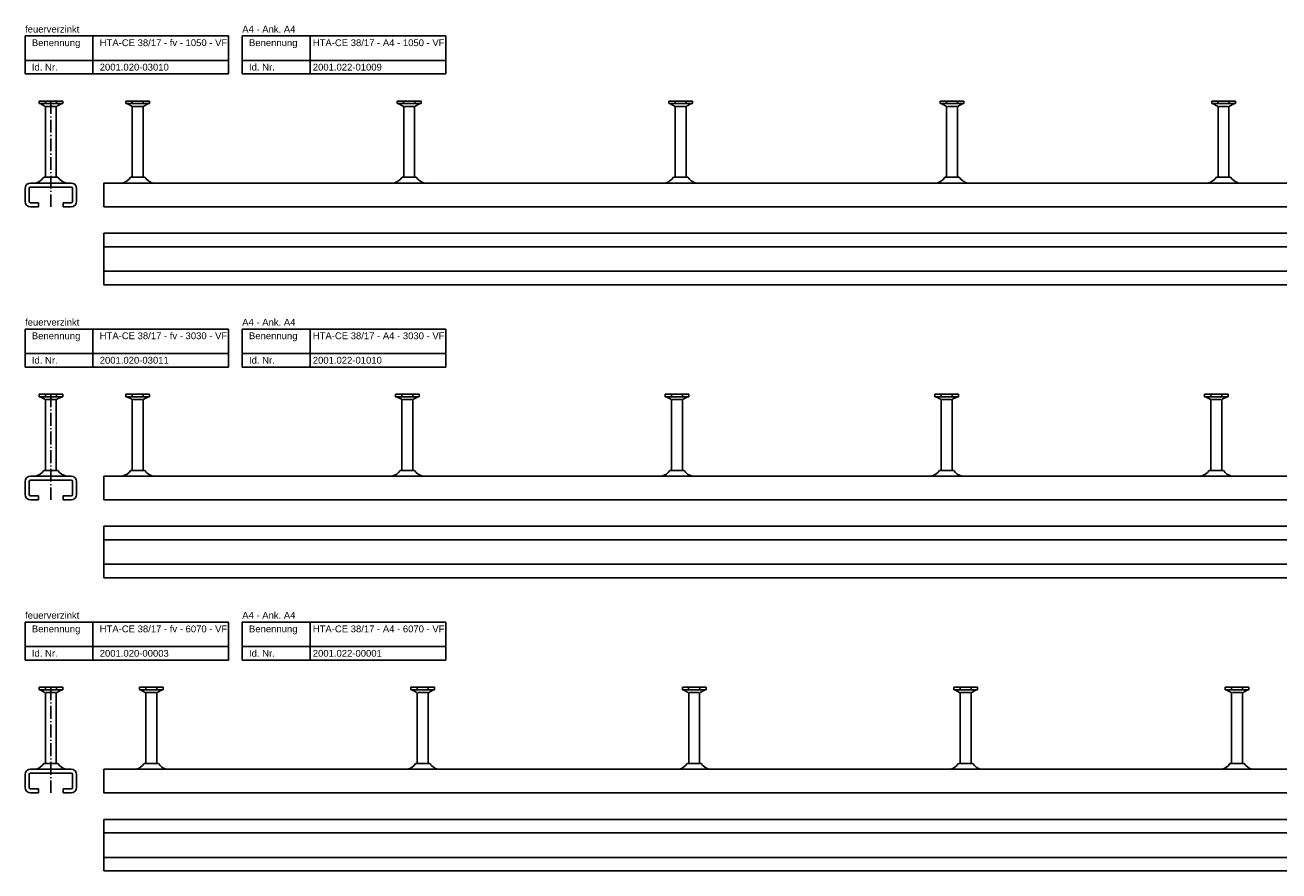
# Model space of a CAD drawing. Header units: millimetres. Extents: x 6937 to 13065, y -40 to 2527.
# Tile 1 of 7: x 6937 to 7861, y -40 to 583. Entities that reach past the tile are written whole.
import ezdxf

# ---------------------------------------------------------------- set-up
doc = ezdxf.new("R2010")
doc.units = ezdxf.units.MM
doc.header["$LTSCALE"] = 10
doc.linetypes.add('AM_DIN_G_W050x2', pattern=[6.875, 4.75, -0.875, 0.375, -0.875])
doc.layers.add('HALFEN', color=2, linetype='CONTINUOUS')
doc.styles.add('ARIAL50', font='arial.ttf', dxfattribs={"height": 5})

msp = doc.modelspace()

# ---------------------------------------------------------------- linework, layer by layer
at = {"layer": 'HALFEN'}
for p, q in [((6937.48, 575.25), (7087.48, 575.25)), ((6937.48, 547.25), (6937.48, 575.25)), ((6987.48, 547.25), (6987.48, 575.25)), ((7087.48, 547.25), (7087.48, 575.25)), ((7097.48, 575.25), (7247.48, 575.25)), ((7097.48, 547.25), (7097.48, 575.25)), ((7147.48, 547.25), (7147.48, 575.25)), ((7247.48, 547.25), (7247.48, 575.25)), ((6937.48, 557.25), (7087.48, 557.25)), ((7097.48, 557.25), (7247.48, 557.25)), ((6937.48, 547.25), (7087.48, 547.25)), ((7097.48, 547.25), (7247.48, 547.25)), ((6965.21, 527.25), (6947.76, 527.25)), ((6947.76, 527.25), (6947.76, 525.35)), ((6952.41, 527), (6952.41, 525.6)), ((6960.56, 527), (6960.56, 525.6)), ((6965.21, 527.25), (6965.21, 525.35)), ((7029.21, 527.25), (7011.76, 527.25)), ((7011.76, 527.25), (7011.76, 525.35)), ((7016.41, 527), (7016.41, 525.6)), ((7024.56, 527), (7024.56, 525.6)), ((7029.21, 527.25), (7029.21, 525.35)), ((7229.21, 527.25), (7211.76, 527.25)), ((7211.76, 527.25), (7211.76, 525.35)), ((7216.41, 527), (7216.41, 525.6)), ((7224.56, 527), (7224.56, 525.6)), ((7229.21, 527.25), (7229.21, 525.35)), ((7429.21, 527.25), (7411.76, 527.25)), ((7411.76, 527.25), (7411.76, 525.35)), ((7416.41, 527), (7416.41, 525.6)), ((7424.56, 527), (7424.56, 525.6)), ((7429.21, 527.25), (7429.21, 525.35)), ((7629.21, 527.25), (7611.76, 527.25)), ((7611.76, 527.25), (7611.76, 525.35)), ((7616.41, 527), (7616.41, 525.6)), ((7624.56, 527), (7624.56, 525.6)), ((7629.21, 527.25), (7629.21, 525.35)), ((7829.21, 527.25), (7811.76, 527.25)), ((7811.76, 527.25), (7811.76, 525.35)), ((7816.41, 527), (7816.41, 525.6)), ((7824.56, 527), (7824.56, 525.6)), ((7829.21, 527.25), (7829.21, 525.35)), ((6965.21, 525.35), (6947.76, 525.35)), ((6948.48, 525.35), (6952.06, 523.47)), ((6952.48, 471.05), (6952.48, 522.77)), ((6953, 523.25), (6959.96, 523.25)), ((6960.48, 471.05), (6960.48, 522.77)), ((6964.48, 525.35), (6960.91, 523.47)), ((7029.21, 525.35), (7011.76, 525.35)), ((7012.48, 525.35), (7016.06, 523.47)), ((7016.48, 471.05), (7016.48, 522.77)), ((7017, 523.25), (7023.96, 523.25)), ((7024.48, 471.05), (7024.48, 522.77)), ((7028.48, 525.35), (7024.91, 523.47)), ((7229.21, 525.35), (7211.76, 525.35)), ((7212.48, 525.35), (7216.06, 523.47)), ((7216.48, 471.05), (7216.48, 522.77)), ((7217, 523.25), (7223.96, 523.25)), ((7224.48, 471.05), (7224.48, 522.77)), ((7228.48, 525.35), (7224.91, 523.47)), ((7429.21, 525.35), (7411.76, 525.35)), ((7412.48, 525.35), (7416.06, 523.47)), ((7416.48, 471.05), (7416.48, 522.77)), ((7417, 523.25), (7423.96, 523.25)), ((7424.48, 471.05), (7424.48, 522.77)), ((7428.48, 525.35), (7424.91, 523.47)), ((7629.21, 525.35), (7611.76, 525.35)), ((7612.48, 525.35), (7616.06, 523.47)), ((7616.48, 471.05), (7616.48, 522.77)), ((7617, 523.25), (7623.96, 523.25)), ((7624.48, 471.05), (7624.48, 522.77)), ((7628.48, 525.35), (7624.91, 523.47)), ((7829.21, 525.35), (7811.76, 525.35)), ((7812.48, 525.35), (7816.06, 523.47)), ((7816.48, 471.05), (7816.48, 522.77)), ((7817, 523.25), (7823.96, 523.25)), ((7824.48, 471.05), (7824.48, 522.77)), ((7828.48, 525.35), (7824.91, 523.47)), ((6937.48, 453.35), (6937.48, 462.85)), ((6940.48, 462.85), (6940.48, 453.35)), ((6941.48, 466.85), (6971.48, 466.85)), ((6971.48, 463.85), (6941.48, 463.85)), ((6961.73, 471.05), (6951.23, 471.05)), ((6972.48, 462.85), (6972.48, 453.35)), ((6975.48, 462.85), (6975.48, 453.35)), ((6995.48, 466.85), (8045.48, 466.85)), ((6995.48, 466.85), (6995.48, 449.35)), ((7025.73, 471.05), (7015.23, 471.05)), ((7225.73, 471.05), (7215.23, 471.05)), ((7425.73, 471.05), (7415.23, 471.05)), ((7625.73, 471.05), (7615.23, 471.05)), ((7825.73, 471.05), (7815.23, 471.05)), ((6941.48, 452.35), (6947.48, 452.35)), ((6941.48, 449.35), (6947.48, 449.35)), ((6947.48, 452.35), (6947.48, 449.35)), ((6971.48, 452.35), (6965.48, 452.35)), ((6965.48, 452.35), (6965.48, 449.35)), ((6971.48, 449.35), (6965.48, 449.35)), ((6995.48, 449.35), (8045.48, 449.35)), ((6995.48, 429.85), (6995.48, 391.85)), ((6995.48, 429.85), (8045.48, 429.85)), ((6995.48, 419.85), (8045.48, 419.85)), ((6995.48, 401.85), (8045.48, 401.85)), ((6995.48, 391.85), (8045.48, 391.85)), ((6937.48, 359.25), (7087.48, 359.25)), ((6937.48, 331.25), (6937.48, 359.25)), ((6987.48, 331.25), (6987.48, 359.25)), ((7087.48, 331.25), (7087.48, 359.25)), ((7097.48, 359.25), (7247.48, 359.25)), ((7097.48, 331.25), (7097.48, 359.25)), ((7147.48, 331.25), (7147.48, 359.25)), ((7247.48, 331.25), (7247.48, 359.25)), ((6937.48, 341.25), (7087.48, 341.25)), ((7097.48, 341.25), (7247.48, 341.25)), ((6937.48, 331.25), (7087.48, 331.25)), ((7097.48, 331.25), (7247.48, 331.25)), ((6965.21, 311.25), (6947.76, 311.25)), ((6947.76, 311.25), (6947.76, 309.35)), ((6965.21, 309.35), (6947.76, 309.35)), ((6948.48, 309.35), (6952.06, 307.47)), ((6952.41, 311), (6952.41, 309.6)), ((6952.48, 255.05), (6952.48, 306.77)), ((6953, 307.25), (6959.96, 307.25)), ((6960.48, 255.05), (6960.48, 306.77)), ((6960.56, 311), (6960.56, 309.6)), ((6964.48, 309.35), (6960.91, 307.47)), ((6965.21, 311.25), (6965.21, 309.35)), ((7029.21, 311.25), (7011.76, 311.25)), ((7011.76, 311.25), (7011.76, 309.35)), ((7029.21, 309.35), (7011.76, 309.35)), ((7012.48, 309.35), (7016.06, 307.47)), ((7016.41, 311), (7016.41, 309.6)), ((7016.48, 255.05), (7016.48, 306.77)), ((7017, 307.25), (7023.96, 307.25)), ((7024.48, 255.05), (7024.48, 306.77)), ((7024.56, 311), (7024.56, 309.6)), ((7028.48, 309.35), (7024.91, 307.47)), ((7029.21, 311.25), (7029.21, 309.35)), ((7227.88, 311.25), (7210.42, 311.25)), ((7210.42, 311.25), (7210.42, 309.35)), ((7227.88, 309.35), (7210.42, 309.35)), ((7211.15, 309.35), (7214.72, 307.47)), ((7215.08, 311), (7215.08, 309.6)), ((7215.15, 255.05), (7215.15, 306.77)), ((7215.67, 307.25), (7222.63, 307.25)), ((7223.15, 255.05), (7223.15, 306.77)), ((7223.22, 311), (7223.22, 309.6)), ((7227.15, 309.35), (7223.58, 307.47)), ((7227.88, 311.25), (7227.88, 309.35)), ((7426.54, 311.25), (7409.09, 311.25)), ((7409.09, 311.25), (7409.09, 309.35)), ((7426.54, 309.35), (7409.09, 309.35)), ((7409.82, 309.35), (7413.39, 307.47)), ((7413.74, 311), (7413.74, 309.6)), ((7413.82, 255.05), (7413.82, 306.77)), ((7414.34, 307.25), (7421.3, 307.25)), ((7421.82, 255.05), (7421.82, 306.77)), ((7421.89, 311), (7421.89, 309.6)), ((7425.82, 309.35), (7422.24, 307.47)), ((7426.54, 311.25), (7426.54, 309.35)), ((7625.21, 311.25), (7607.76, 311.25)), ((7607.76, 311.25), (7607.76, 309.35)), ((7625.21, 309.35), (7607.76, 309.35)), ((7608.48, 309.35), (7612.06, 307.47)), ((7612.41, 311), (7612.41, 309.6)), ((7612.48, 255.05), (7612.48, 306.77)), ((7613, 307.25), (7619.96, 307.25)), ((7620.48, 255.05), (7620.48, 306.77)), ((7620.56, 311), (7620.56, 309.6)), ((7624.48, 309.35), (7620.91, 307.47)), ((7625.21, 311.25), (7625.21, 309.35)), ((7823.88, 311.25), (7806.42, 311.25)), ((7806.42, 311.25), (7806.42, 309.35)), ((7823.88, 309.35), (7806.42, 309.35)), ((7807.15, 309.35), (7810.72, 307.47)), ((7811.08, 311), (7811.08, 309.6)), ((7811.15, 255.05), (7811.15, 306.77)), ((7811.67, 307.25), (7818.63, 307.25)), ((7819.15, 255.05), (7819.15, 306.77)), ((7819.22, 311), (7819.22, 309.6)), ((7823.15, 309.35), (7819.58, 307.47)), ((7823.88, 311.25), (7823.88, 309.35)), ((6941.48, 250.85), (6971.48, 250.85)), ((6961.73, 255.05), (6951.23, 255.05)), ((6995.48, 250.85), (10025.48, 250.85)), ((6995.48, 250.85), (6995.48, 233.35)), ((7025.73, 255.05), (7015.23, 255.05)), ((7224.4, 255.05), (7213.9, 255.05)), ((7423.07, 255.05), (7412.57, 255.05)), ((7621.73, 255.05), (7611.23, 255.05)), ((7820.4, 255.05), (7809.9, 255.05)), ((6937.48, 237.35), (6937.48, 246.85)), ((6940.48, 246.85), (6940.48, 237.35)), ((6971.48, 247.85), (6941.48, 247.85)), ((6972.48, 246.85), (6972.48, 237.35)), ((6975.48, 246.85), (6975.48, 237.35)), ((6941.48, 236.35), (6947.48, 236.35)), ((6941.48, 233.35), (6947.48, 233.35)), ((6947.48, 236.35), (6947.48, 233.35)), ((6971.48, 236.35), (6965.48, 236.35)), ((6965.48, 236.35), (6965.48, 233.35)), ((6971.48, 233.35), (6965.48, 233.35)), ((6995.48, 233.35), (10025.48, 233.35)), ((6995.48, 213.85), (6995.48, 175.85)), ((6995.48, 213.85), (10025.48, 213.85)), ((6995.48, 203.85), (10025.48, 203.85)), ((6995.48, 185.85), (10025.48, 185.85)), ((6995.48, 175.85), (10025.48, 175.85)), ((6937.48, 143.25), (7087.48, 143.25)), ((6937.48, 115.25), (6937.48, 143.25)), ((6987.48, 115.25), (6987.48, 143.25)), ((7087.48, 115.25), (7087.48, 143.25)), ((7097.48, 143.25), (7247.48, 143.25)), ((7097.48, 115.25), (7097.48, 143.25)), ((7147.48, 115.25), (7147.48, 143.25)), ((7247.48, 115.25), (7247.48, 143.25)), ((6937.48, 125.25), (7087.48, 125.25)), ((7097.48, 125.25), (7247.48, 125.25)), ((6937.48, 115.25), (7087.48, 115.25)), ((7097.48, 115.25), (7247.48, 115.25)), ((6965.21, 95.25), (6947.76, 95.25)), ((6947.76, 95.25), (6947.76, 93.35)), ((6965.21, 93.35), (6947.76, 93.35)), ((6948.48, 93.35), (6952.06, 91.47)), ((6952.41, 95), (6952.41, 93.6)), ((6960.56, 95), (6960.56, 93.6)), ((6964.48, 93.35), (6960.91, 91.47)), ((6965.21, 95.25), (6965.21, 93.35)), ((7039.21, 95.25), (7021.76, 95.25)), ((7021.76, 95.25), (7021.76, 93.35)), ((7039.21, 93.35), (7021.76, 93.35)), ((7022.48, 93.35), (7026.06, 91.47)), ((7026.41, 95), (7026.41, 93.6)), ((7034.56, 95), (7034.56, 93.6)), ((7038.48, 93.35), (7034.91, 91.47)), ((7039.21, 95.25), (7039.21, 93.35)), ((7239.21, 95.25), (7221.76, 95.25)), ((7221.76, 95.25), (7221.76, 93.35)), ((7239.21, 93.35), (7221.76, 93.35)), ((7222.48, 93.35), (7226.06, 91.47)), ((7226.41, 95), (7226.41, 93.6)), ((7234.56, 95), (7234.56, 93.6)), ((7238.48, 93.35), (7234.91, 91.47)), ((7239.21, 95.25), (7239.21, 93.35)), ((7439.21, 95.25), (7421.76, 95.25)), ((7421.76, 95.25), (7421.76, 93.35)), ((7439.21, 93.35), (7421.76, 93.35)), ((7422.48, 93.35), (7426.06, 91.47)), ((7426.41, 95), (7426.41, 93.6)), ((7434.56, 95), (7434.56, 93.6)), ((7438.48, 93.35), (7434.91, 91.47)), ((7439.21, 95.25), (7439.21, 93.35)), ((7639.21, 95.25), (7621.76, 95.25)), ((7621.76, 95.25), (7621.76, 93.35)), ((7639.21, 93.35), (7621.76, 93.35)), ((7622.48, 93.35), (7626.06, 91.47)), ((7626.41, 95), (7626.41, 93.6)), ((7634.56, 95), (7634.56, 93.6)), ((7638.48, 93.35), (7634.91, 91.47)), ((7639.21, 95.25), (7639.21, 93.35)), ((7839.21, 95.25), (7821.76, 95.25)), ((7821.76, 95.25), (7821.76, 93.35)), ((7839.21, 93.35), (7821.76, 93.35)), ((7822.48, 93.35), (7826.06, 91.47)), ((7826.41, 95), (7826.41, 93.6)), ((7834.56, 95), (7834.56, 93.6)), ((7838.48, 93.35), (7834.91, 91.47)), ((7839.21, 95.25), (7839.21, 93.35)), ((6952.48, 39.05), (6952.48, 90.77)), ((6953, 91.25), (6959.96, 91.25)), ((6960.48, 39.05), (6960.48, 90.77)), ((7026.48, 39.05), (7026.48, 90.77)), ((7027, 91.25), (7033.96, 91.25)), ((7034.48, 39.05), (7034.48, 90.77)), ((7226.48, 39.05), (7226.48, 90.77)), ((7227, 91.25), (7233.96, 91.25)), ((7234.48, 39.05), (7234.48, 90.77)), ((7426.48, 39.05), (7426.48, 90.77)), ((7427, 91.25), (7433.96, 91.25)), ((7434.48, 39.05), (7434.48, 90.77)), ((7626.48, 39.05), (7626.48, 90.77)), ((7627, 91.25), (7633.96, 91.25)), ((7634.48, 39.05), (7634.48, 90.77)), ((7826.48, 39.05), (7826.48, 90.77)), ((7827, 91.25), (7833.96, 91.25)), ((7834.48, 39.05), (7834.48, 90.77)), ((6961.73, 39.05), (6951.23, 39.05)), ((7035.73, 39.05), (7025.23, 39.05)), ((7235.73, 39.05), (7225.23, 39.05)), ((7435.73, 39.05), (7425.23, 39.05)), ((7635.73, 39.05), (7625.23, 39.05)), ((7835.73, 39.05), (7825.23, 39.05)), ((6937.48, 21.35), (6937.48, 30.85)), ((6940.48, 30.85), (6940.48, 21.35)), ((6941.48, 34.85), (6971.48, 34.85)), ((6971.48, 31.85), (6941.48, 31.85)), ((6972.48, 30.85), (6972.48, 21.35)), ((6975.48, 30.85), (6975.48, 21.35)), ((6995.48, 34.85), (13065.48, 34.85)), ((6995.48, 34.85), (6995.48, 17.35)), ((6941.48, 20.35), (6947.48, 20.35)), ((6947.48, 20.35), (6947.48, 17.35)), ((6971.48, 20.35), (6965.48, 20.35)), ((6965.48, 20.35), (6965.48, 17.35)), ((6941.48, 17.35), (6947.48, 17.35)), ((6971.48, 17.35), (6965.48, 17.35)), ((6995.48, 17.35), (13065.48, 17.35)), ((6995.48, -2.15), (6995.48, -40.15)), ((6995.48, -2.15), (13065.48, -2.15)), ((6995.48, -12.15), (13065.48, -12.15)), ((6995.48, -30.15), (13065.48, -30.15)), ((6995.48, -40.15), (13065.48, -40.15))]:
    msp.add_line(p, q, dxfattribs=at)
at = {"layer": 'HALFEN', "color": 1, "linetype": 'AM_DIN_G_W050x2', "ltscale": 0.2}
for p, q in [((6956.48, 527.25), (6956.48, 449.35)), ((6956.48, 311.25), (6956.48, 233.35)), ((6956.48, 95.25), (6956.48, 17.35))]:
    msp.add_line(p, q, dxfattribs=at)
at = {"layer": 'HALFEN'}
for centre, radius, start, end in [((6951.68, 522.77), 0.8, 0, 62.30053), ((6961.28, 522.77), 0.8, 117.69947, 180), ((7015.68, 522.77), 0.8, 0, 62.30053), ((7025.28, 522.77), 0.8, 117.69947, 180), ((7215.68, 522.77), 0.8, 0, 62.30053), ((7225.28, 522.77), 0.8, 117.69947, 180), ((7415.68, 522.77), 0.8, 0, 62.30053), ((7425.28, 522.77), 0.8, 117.69947, 180), ((7615.68, 522.77), 0.8, 0, 62.30053), ((7625.28, 522.77), 0.8, 117.69947, 180), ((7815.68, 522.77), 0.8, 0, 62.30053), ((7825.28, 522.77), 0.8, 117.69947, 180), ((6941.48, 462.85), 4, 90, 180), ((6941.48, 462.85), 1, 90, 180), ((6942.9, 476.57), 10, 283.51077, 326.47327), ((6970.07, 476.57), 10, 213.52673, 256.48923), ((6971.48, 462.85), 4, 0, 90), ((6971.48, 462.85), 1, 0, 90), ((7006.9, 476.57), 10, 283.51077, 326.47327), ((7034.07, 476.57), 10, 213.52673, 256.48923), ((7206.9, 476.57), 10, 283.51077, 326.47327), ((7234.07, 476.57), 10, 213.52673, 256.48923), ((7406.9, 476.57), 10, 283.51077, 326.47327), ((7434.07, 476.57), 10, 213.52673, 256.48923), ((7606.9, 476.57), 10, 283.51077, 326.47327), ((7634.07, 476.57), 10, 213.52673, 256.48923), ((7806.9, 476.57), 10, 283.51077, 326.47327), ((7834.07, 476.57), 10, 213.52673, 256.48923), ((6941.48, 453.35), 4, 180, 270), ((6941.48, 453.35), 1, 180, 270), ((6971.48, 453.35), 1, 270, 0), ((6971.48, 453.35), 4, 270, 0), ((6951.68, 306.77), 0.8, 0, 62.30053), ((6961.28, 306.77), 0.8, 117.69947, 180), ((7015.68, 306.77), 0.8, 0, 62.30053), ((7025.28, 306.77), 0.8, 117.69947, 180), ((7214.35, 306.77), 0.8, 0, 62.30053), ((7223.95, 306.77), 0.8, 117.69947, 180), ((7413.02, 306.77), 0.8, 0, 62.30053), ((7422.62, 306.77), 0.8, 117.69947, 180), ((7611.68, 306.77), 0.8, 0, 62.30053), ((7621.28, 306.77), 0.8, 117.69947, 180), ((7810.35, 306.77), 0.8, 0, 62.30053), ((7819.95, 306.77), 0.8, 117.69947, 180), ((6941.48, 246.85), 4, 90, 180), ((6942.9, 260.57), 10, 283.51077, 326.47327), ((6970.07, 260.57), 10, 213.52673, 256.48923), ((6971.48, 246.85), 4, 0, 90), ((7006.9, 260.57), 10, 283.51077, 326.47327), ((7034.07, 260.57), 10, 213.52673, 256.48923), ((7205.56, 260.57), 10, 283.51077, 326.47327), ((7232.74, 260.57), 10, 213.52673, 256.48923), ((7404.23, 260.57), 10, 283.51077, 326.47327), ((7431.4, 260.57), 10, 213.52673, 256.48923), ((7602.9, 260.57), 10, 283.51077, 326.47327), ((7630.07, 260.57), 10, 213.52673, 256.48923), ((7801.56, 260.57), 10, 283.51077, 326.47327), ((7828.74, 260.57), 10, 213.52673, 256.48923), ((6941.48, 246.85), 1, 90, 180), ((6971.48, 246.85), 1, 0, 90), ((6941.48, 237.35), 4, 180, 270), ((6941.48, 237.35), 1, 180, 270), ((6971.48, 237.35), 1, 270, 0), ((6971.48, 237.35), 4, 270, 0), ((6951.68, 90.77), 0.8, 0, 62.30053), ((6961.28, 90.77), 0.8, 117.69947, 180), ((7025.68, 90.77), 0.8, 0, 62.30053), ((7035.28, 90.77), 0.8, 117.69947, 180), ((7225.68, 90.77), 0.8, 0, 62.30053), ((7235.28, 90.77), 0.8, 117.69947, 180), ((7425.68, 90.77), 0.8, 0, 62.30053), ((7435.28, 90.77), 0.8, 117.69947, 180), ((7625.68, 90.77), 0.8, 0, 62.30053), ((7635.28, 90.77), 0.8, 117.69947, 180), ((7825.68, 90.77), 0.8, 0, 62.30053), ((7835.28, 90.77), 0.8, 117.69947, 180), ((6942.9, 44.57), 10, 283.51077, 326.47327), ((6970.07, 44.57), 10, 213.52673, 256.48923), ((7016.9, 44.57), 10, 283.51077, 326.47327), ((7044.07, 44.57), 10, 213.52673, 256.48923), ((7216.9, 44.57), 10, 283.51077, 326.47327), ((7244.07, 44.57), 10, 213.52673, 256.48923), ((7416.9, 44.57), 10, 283.51077, 326.47327), ((7444.07, 44.57), 10, 213.52673, 256.48923), ((7616.9, 44.57), 10, 283.51077, 326.47327), ((7644.07, 44.57), 10, 213.52673, 256.48923), ((7816.9, 44.57), 10, 283.51077, 326.47327), ((7844.07, 44.57), 10, 213.52673, 256.48923), ((6941.48, 30.85), 4, 90, 180), ((6941.48, 30.85), 1, 90, 180), ((6971.48, 30.85), 4, 0, 90), ((6971.48, 30.85), 1, 0, 90), ((6941.48, 21.35), 4, 180, 270), ((6941.48, 21.35), 1, 180, 270), ((6971.48, 21.35), 1, 270, 0), ((6971.48, 21.35), 4, 270, 0)]:
    msp.add_arc(centre, radius, start, end, dxfattribs=at)

# ---------------------------------------------------------------- texts
at = {"layer": 'HALFEN', "style": 'ARIAL50'}
for s, p in [('feuerverzinkt', (6937.48, 577.75)), ('A4 - Ank. A4', (7097.48, 577.75)), ('HTA-CE 38/17 - fv - 1050 - VF', (6992.48, 567.75)), ('HTA-CE 38/17 - A4 - 1050 - VF', (7149.48, 567.75)), ('Benennung', (6942.48, 567.75)), ('Benennung', (7102.48, 567.75)), ('Id. Nr.', (6942.48, 549.75)), ('2001.020-03010', (6992.48, 549.75)), ('Id. Nr.', (7102.48, 549.75)), ('2001.022-01009', (7149.48, 549.75)), ('feuerverzinkt', (6937.48, 361.75)), ('A4 - Ank. A4', (7097.48, 361.75)), ('Benennung', (6942.48, 351.75)), ('HTA-CE 38/17 - fv - 3030 - VF', (6992.48, 351.75)), ('Benennung', (7102.48, 351.75)), ('HTA-CE 38/17 - A4 - 3030 - VF', (7149.48, 351.75)), ('Id. Nr.', (6942.48, 333.75)), ('2001.020-03011', (6992.48, 333.75)), ('Id. Nr.', (7102.48, 333.75)), ('2001.022-01010', (7149.48, 333.75)), ('feuerverzinkt', (6937.48, 145.75)), ('A4 - Ank. A4', (7097.48, 145.75)), ('Benennung', (6942.48, 135.75)), ('HTA-CE 38/17 - fv - 6070 - VF', (6992.48, 135.75)), ('Benennung', (7102.48, 135.75)), ('HTA-CE 38/17 - A4 - 6070 - VF', (7149.48, 135.75)), ('Id. Nr.', (6942.48, 117.75)), ('2001.020-00003', (6992.48, 117.75)), ('Id. Nr.', (7102.48, 117.75)), ('2001.022-00001', (7149.48, 117.75))]:
    msp.add_text(s, height=5, dxfattribs=at).set_placement(p)

doc.saveas('drawing.dxf')
